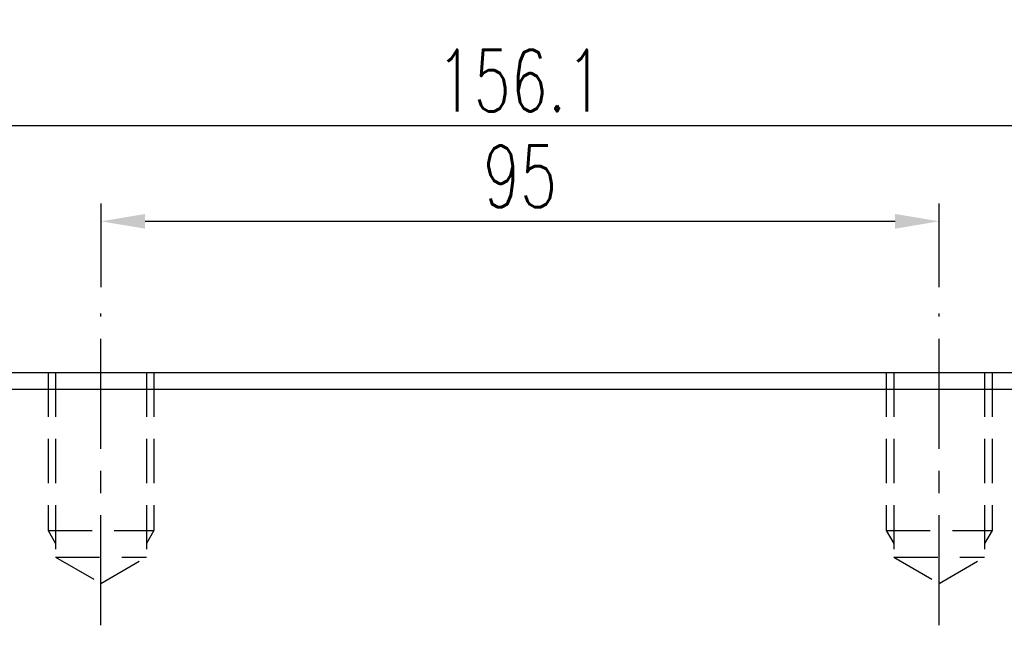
# Model space of a CAD drawing. Header units: millimetres. Extents: x 716 to 1311, y 158 to 389.
# Tile 46 of 55: x 1067 to 1179, y 240 to 308. Entities that reach past the tile are written whole.
import ezdxf

# ---------------------------------------------------------------- set-up
doc = ezdxf.new("R2010")
doc.units = ezdxf.units.MM
doc.header["$LTSCALE"] = 10
doc.linetypes.add('CENTER', pattern=[2, 1.25, -0.25, 0.25, -0.25])
doc.linetypes.add('DASHED', pattern=[0.75, 0.5, -0.25])
for name, color, linetype in [('4', 7, 'Continuous'), ('CL', 1, 'CENTER'), ('DIM', 4, 'Continuous'), ('HID', 2, 'DASHED')]:
    doc.layers.add(name, color=color, linetype=linetype)
doc.styles.add('DIM-7', font='SIMPLEX.shx', dxfattribs={"width": 0.7, "bigfont": 'chineset.shx'})
doc.dimstyles.new('CNS', dxfattribs={"dimtxt": 3.5, "dimasz": 2.5, "dimexe": 1, "dimexo": 1.5, "dimgap": 0.09, "dimtad": 0, "dimdsep": 46, "dimtxsty": 'DIM-7', "dimcen": 0.09, "dimclrd": 1, "dimclre": 1, "dimclrt": 4, "dimadec": 0, "dimazin": 0, "dimtfac": 1, "dimtix": 1, "dimtmove": 2, "dimatfit": 3, "dimfxl": 1, "dimtvp": 0.971429, "dimtolj": 1, "dimarcsym": 0})

# ---------------------------------------------------------------- blocks, each defined once
blk = doc.blocks.new('*D70')
at = {"layer": 'DEFPOINTS', "color": 0, "transparency": 16777216}
for p in [(1171.41, 285.32), (1076.41, 274.85), (1171.41, 274.85)]:
    blk.add_point(p, dxfattribs=at)
at = {"layer": 'DIM', "color": 7, "lineweight": -2, "transparency": 16777216}
for p, q in [((1076.41, 277.85), (1076.41, 287.32)), ((1171.41, 277.85), (1171.41, 287.32)), ((1081.41, 285.32), (1166.41, 285.32))]:
    blk.add_line(p, q, dxfattribs=at)
at = {"layer": 'DIM', "color": 7, "transparency": 16777216}
for points in [[(1081.41, 286.15), (1081.41, 284.48), (1076.41, 285.32)], [(1166.41, 286.15), (1166.41, 284.48), (1171.41, 285.32)]]:
    blk.add_solid(points, dxfattribs=at)
at = {"layer": 'DIM', "color": 7, "transparency": 16777216, "insert": (1123.91, 290.42), "char_height": 7, "attachment_point": 5, "style": 'DIM-7'}
blk.add_mtext('\\A1;95', dxfattribs=at)
blk = doc.blocks.new('*D71')
at = {"layer": 'DEFPOINTS', "color": 0, "transparency": 16777216}
for p in [(1201.96, 296.18), (1045.86, 268.14), (1201.96, 268.14)]:
    blk.add_point(p, dxfattribs=at)
at = {"layer": 'DIM', "color": 7, "lineweight": -2, "transparency": 16777216}
for p, q in [((1045.86, 271.14), (1045.86, 298.18)), ((1201.96, 271.14), (1201.96, 298.18)), ((1050.86, 296.18), (1196.96, 296.18))]:
    blk.add_line(p, q, dxfattribs=at)
at = {"layer": 'DIM', "color": 7, "transparency": 16777216}
for points in [[(1050.86, 297.01), (1050.86, 295.34), (1045.86, 296.18)], [(1196.96, 297.01), (1196.96, 295.34), (1201.96, 296.18)]]:
    blk.add_solid(points, dxfattribs=at)
at = {"layer": 'DIM', "color": 7, "transparency": 16777216, "insert": (1123.91, 301.28), "char_height": 7, "attachment_point": 5, "style": 'DIM-7'}
blk.add_mtext('\\A1;156.1', dxfattribs=at)
blk = doc.blocks.new('*D72')
at = {"layer": 'DEFPOINTS', "color": 0, "transparency": 16777216}
for p in [(1219.96, 309.65), (1027.86, 255.14), (1219.96, 255.14)]:
    blk.add_point(p, dxfattribs=at)
at = {"layer": 'DIM', "color": 7, "lineweight": -2, "transparency": 16777216}
for p, q in [((1027.86, 258.14), (1027.86, 311.65)), ((1219.96, 258.14), (1219.96, 311.65)), ((1032.86, 309.65), (1214.96, 309.65))]:
    blk.add_line(p, q, dxfattribs=at)
at = {"layer": 'DIM', "color": 7, "transparency": 16777216}
for points in [[(1032.86, 310.49), (1032.86, 308.82), (1027.86, 309.65)], [(1214.96, 310.49), (1214.96, 308.82), (1219.96, 309.65)]]:
    blk.add_solid(points, dxfattribs=at)
at = {"layer": 'DIM', "color": 7, "transparency": 16777216, "insert": (1123.91, 314.75), "char_height": 7, "attachment_point": 5, "style": 'DIM-7'}
blk.add_mtext('\\A1;192.1', dxfattribs=at)
blk = doc.blocks.new('*D135')
at = {"layer": 'DEFPOINTS', "color": 0, "transparency": 16777216}
for p in [(1229.46, 321.71), (1018.36, 254.74), (1229.46, 254.74)]:
    blk.add_point(p, dxfattribs=at)
at = {"layer": 'DIM', "color": 7, "lineweight": -2, "transparency": 16777216}
for p, q in [((1018.36, 257.74), (1018.36, 323.71)), ((1229.46, 257.74), (1229.46, 323.71)), ((1023.36, 321.71), (1224.46, 321.71))]:
    blk.add_line(p, q, dxfattribs=at)
at = {"layer": 'DIM', "color": 7, "transparency": 16777216}
for points in [[(1023.36, 322.54), (1023.36, 320.88), (1018.36, 321.71)], [(1224.46, 322.54), (1224.46, 320.88), (1229.46, 321.71)]]:
    blk.add_solid(points, dxfattribs=at)
at = {"layer": 'DIM', "color": 7, "transparency": 16777216, "insert": (1123.91, 326.81), "char_height": 7, "attachment_point": 5, "style": 'DIM-7'}
blk.add_mtext('\\A1;211.1', dxfattribs=at)

msp = doc.modelspace()

# ---------------------------------------------------------------- linework, layer by layer
at = {"layer": '4', "color": 0, "linetype": 'Continuous'}
for p, q in [((1201.958, 268.142), (1045.858, 268.142)), ((1201.958, 266.242), (1045.858, 266.242))]:
    msp.add_line(p, q, dxfattribs=at)
at = {"layer": 'CL', "color": 0}
for p, q in [((1076.408, 239.51), (1076.408, 274.855)), ((1171.408, 239.51), (1171.408, 274.855))]:
    msp.add_line(p, q, dxfattribs=at)
at = {"layer": 'HID', "color": 0}
for p, q in [((1070.408, 268.142), (1070.408, 250.242)), ((1071.258, 268.142), (1071.258, 247.242)), ((1081.558, 268.142), (1081.558, 247.242)), ((1082.408, 268.142), (1082.408, 250.242)), ((1165.408, 268.142), (1165.408, 250.242)), ((1166.258, 268.142), (1166.258, 247.242)), ((1176.558, 268.142), (1176.558, 247.242)), ((1177.408, 268.142), (1177.408, 250.242)), ((1070.408, 250.242), (1082.408, 250.242)), ((1070.409, 250.243), (1071.259, 248.77)), ((1082.409, 250.242), (1081.559, 248.77)), ((1165.408, 250.242), (1177.408, 250.242)), ((1165.409, 250.243), (1166.259, 248.77)), ((1177.409, 250.242), (1176.559, 248.77)), ((1071.258, 247.242), (1081.558, 247.242)), ((1071.258, 247.242), (1076.408, 244.269)), ((1076.408, 244.269), (1081.558, 247.242)), ((1166.258, 247.242), (1176.558, 247.242)), ((1166.258, 247.242), (1171.408, 244.269)), ((1171.408, 244.269), (1176.558, 247.242))]:
    msp.add_line(p, q, dxfattribs=at)

# ---------------------------------------------------------------- dimensions: what is measured, and where the dimension line sits
at = {"layer": 'DIM', "color": 0}
for base, p1, p2, picture, middle in [((1229.458, 321.709), (1018.358, 254.742), (1229.458, 254.742), '*D135', (1123.908, 326.809)), ((1219.958, 309.654), (1027.858, 255.142), (1219.958, 255.142), '*D72', (1123.908, 314.754)), ((1201.958, 296.178), (1045.858, 268.142), (1201.958, 268.142), '*D71', (1123.908, 301.278)), ((1171.408, 285.317), (1076.408, 274.855), (1171.408, 274.855), '*D70', (1123.908, 290.417))]:
    dim = msp.add_linear_dim(base=base, p1=p1, p2=p2, dimstyle='CNS', override={"dimscale": 2, "dimgap": 0.8, "dimtad": 1, "dimclrd": 7, "dimclre": 7, "dimclrt": 7, "dimadec": 2, "dimazin": 2, "dimtmove": 1}, dxfattribs=at)
    dim.commit()
    dim.dimension.update_dxf_attribs({"geometry": picture, "text_midpoint": middle})

doc.saveas('drawing.dxf')
